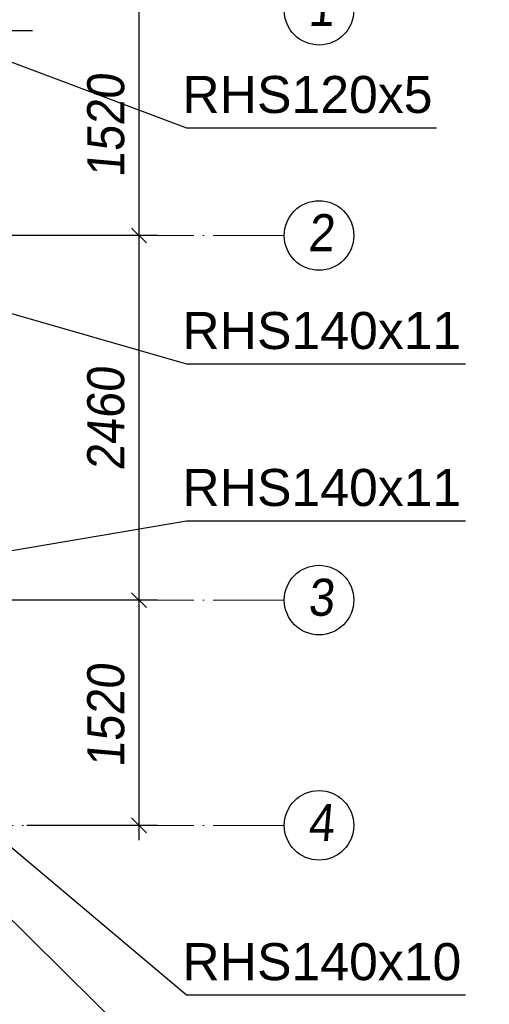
# Paper-space layout 'A0 Advance Steel' of a CAD drawing. Header units: millimetres. Extents: x 228 to 822, y 214 to 634.
# Tile 52 of 76: x 496 to 528, y 515 to 581. Entities that reach past the tile are written whole.
import ezdxf

# ---------------------------------------------------------------- set-up
doc = ezdxf.new("R2010")
doc.units = ezdxf.units.MM
doc.linetypes.add('ACAD_ISO04W100', pattern=[30, 24, -3, 0, -3])
doc.layers.get('0').update_dxf_attribs({"linetype": 'CONTINUOUS'})
doc.layers.add('AS_DIM_ON', color=7, linetype='CONTINUOUS')
doc.layers.add('AS_Schody', color=253, linetype='CONTINUOUS')
doc.styles.add('Arial', font='arial.ttf')
doc.styles.add('ARIAL_1', font='arial.ttf', dxfattribs={"width": 0.9, "oblique": 5})

# ---------------------------------------------------------------- blocks, each defined once
blk = doc.blocks.new('324ewdsczxzxcz')
at = {"linetype": 'ACAD_ISO04W100', "lineweight": 5, "ltscale": 0.2}
for p, q in [((378.311, 305.818, -2695.986), (283.147, 305.818, -2695.986)), ((378.311, 281.218, -8093.957), (283.147, 281.218, -8093.957)), ((378.311, 266.018, -2641.446), (283.147, 266.018, -2641.446))]:
    blk.add_line(p, q, dxfattribs=at)
for centre in [(380.658, 321.018, -2695.986), (380.658, 305.818, -2695.986), (380.658, 281.218, -8093.957), (380.658, 266.018, -2641.446)]:
    blk.add_circle(centre, 2.347)
at = {"char_height": 2.5, "attachment_point": 1, "style": 'ARIAL_1'}
for s, insert in [('1', (379.903, 322.461, -2695.986)), ('2', (379.903, 307.261, -2695.986)), ('3', (379.903, 282.661, -8093.957)), ('4', (379.903, 267.461, -2641.446))]:
    blk.add_mtext_dynamic_manual_height_columns(s, width=4.31573, gutter_width=12.5, heights=[0], dxfattribs=dict(at, insert=insert))

psp = doc.layouts.new('A0 Advance Steel')

# ---------------------------------------------------------------- linework, layer by layer
at = {"color": 7}
for points in [[(494.571, 578.736), (507.445, 573.902), (524.334, 573.902)], [(479.361, 566.046), (507.445, 557.975), (526.277, 557.975)], [(479.361, 542.626), (507.445, 547.385), (526.277, 547.385)], [(494.571, 526.246), (507.445, 515.392), (526.277, 515.392)]]:
    psp.add_lwpolyline(points, dxfattribs=at)
at = {"color": 7, "elevation": 25346.168}
psp.add_lwpolyline([(488.003, 528.01), (505.779, 510.424), (527.891, 510.424)], dxfattribs=at)
at = {"layer": 'AS_DIM_ON', "color": 8}
for p, q in [((504.252, 566.636), (504.252, 582.836)), ((505.502, 566.636), (481.471, 566.636)), ((504.252, 542.036), (504.252, 566.636)), ((505.502, 542.036), (481.471, 542.036)), ((504.252, 525.836), (504.252, 542.036)), ((505.502, 526.836), (496.671, 526.836))]:
    psp.add_line(p, q, dxfattribs=at)
at = {"layer": 'AS_DIM_ON', "color": 8, "linetype": 'ByBlock', "lineweight": -2}
for p, q in [((504.752, 566.136), (503.752, 567.136)), ((503.752, 567.136), (504.752, 566.136)), ((504.752, 541.536), (503.752, 542.536)), ((503.752, 542.536), (504.752, 541.536)), ((503.752, 527.336), (504.752, 526.336))]:
    psp.add_line(p, q, dxfattribs=at)
at = {"layer": 'AS_Schody', "color": 10, "linetype": 'ACAD_ISO04W100', "ltscale": 0.15}
psp.add_lwpolyline([(477.771, 580.459), (480.271, 580.459), (494.571, 580.459), (497.071, 580.459)], dxfattribs=at)

# ---------------------------------------------------------------- block references
psp.add_blockref('324ewdsczxzxcz', (135.742, 260.818, 11575.937))

# ---------------------------------------------------------------- texts
at = {"color": 7, "style": 'Arial'}
for s, p in [('RHS120x5', (507.17, 574.902)), ('RHS140x11', (507.17, 558.975)), ('RHS140x11', (507.17, 548.385)), ('RHS140x10', (507.17, 516.392))]:
    psp.add_text(s, height=2.5, dxfattribs=at).set_placement(p)
at = {"layer": 'AS_DIM_ON', "color": 9, "style": 'ARIAL_1', "oblique": 5, "width": 0.9}
for s, p in [('1520', (503.252, 570.532)), ('2460', (503.252, 550.757)), ('1520', (503.252, 530.732))]:
    psp.add_text(s, height=2.5, rotation=90, dxfattribs=at).set_placement(p)

doc.saveas('drawing.dxf')
